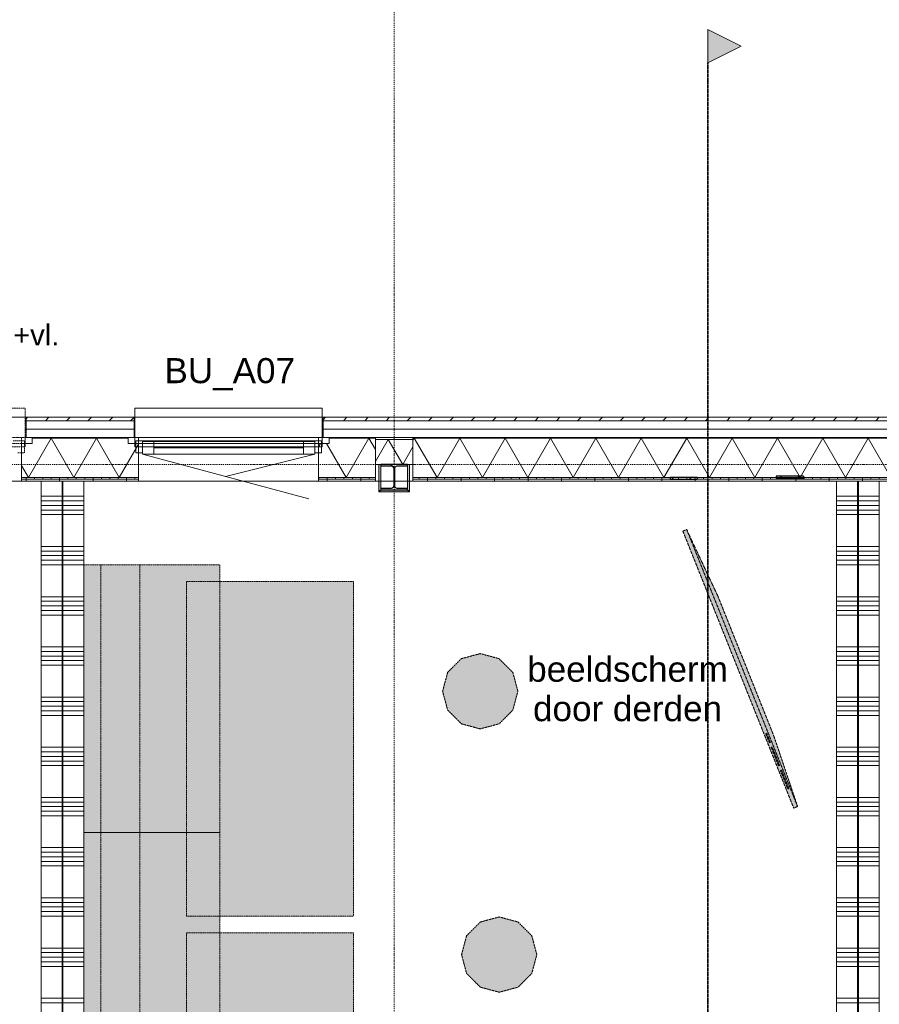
# Model space of a CAD drawing. Extents: x 0 to 92550, y 0 to 59400.
# Tile 80 of 94: x 33500 to 38639, y 44673 to 50558. Entities that reach past the tile are written whole.
import ezdxf
from ezdxf.xclip import XClip

# ---------------------------------------------------------------- set-up
doc = ezdxf.new("R2010")
doc.units = 0
doc.header["$MEASUREMENT"] = 0
doc.header["$XCLIPFRAME"] = 0
for name, pattern in [('Streep-punt fijn', [1251.000023, 626.000023, -312.5, 0, -312.5]), ('Streep-streepje', [1300, 1000, -100, 100, -100]), ('Streeplijn fijn', [234.119993, 155.999994, -78.119999])]:
    doc.linetypes.add(name, pattern=pattern)
for name, color, linetype in [('ZZ 21 Buitenwand spouwblad hsb', 7, 'Continuous'), ('ZZ 21 Buitenwand spouwisolatie', 7, 'Continuous'), ('ZZ 22 Binnenwand metal stud', 7, 'Continuous'), ('ZZ 28 HDC staalconstructies', 7, 'Continuous'), ('ZZ 31 Waterslagen', 7, 'Continuous'), ('ZZ 34 Balustrades', 7, 'Continuous'), ('ZZ 41 Buitenwandafwerking gevelhout', 7, 'Continuous'), ('ZZ 42 Aftimmerwerk algemeen', 7, 'Continuous'), ('ZZ 43 Vloerafwerking algemeen', 7, 'Continuous'), ('ZZ 72 Vaste inrichting', 7, 'Continuous'), ('ZZ A Stramien', 7, 'Continuous'), ('ZZ B Bouwbesluitlijnen', 7, 'Continuous'), ('ZZ Info_tekst Algemeen', 7, 'Continuous'), ('ZZ Markers doorsnede', 7, 'Continuous'), ('ZZ Zone Gebruiksruimten', 7, 'Continuous')]:
    doc.layers.add(name, color=color, linetype=linetype)
doc.styles.add('GENERATED_STYLE_2', font='arial.ttf')
pattern_1 = [(270, (5738.87, 6500), (200, 0), [])]
pattern_2 = [(270, (5738.867, 6500), (50, 0), [])]
pattern_3 = [(45, (5738.87, 6500), (-63.63961, 63.63961), [])]
pattern_4 = [(45, (5738.87, 6500), (-159.099, 159.099), []), (45, (5685.83, 6553.03), (-159.099, 159.099), [])]

# ---------------------------------------------------------------- blocks, each defined once
blk = doc.blocks.new('*X53')
at = {"layer": 'ZZ 22 Binnenwand metal stud', "color": 7, "linetype": 'Continuous', "lineweight": 5, "ltscale": 0.01}
for p, q in [((38513.9, 47709.7), (38549.6, 47709.7)), ((38513.9, 47682.3), (38549.6, 47682.3)), ((38549.6, 47709.7), (38638.9, 47709.7)), ((38549.6, 47682.3), (38638.9, 47682.3)), ((38513.9, 47654.9), (38549.6, 47654.9)), ((38513.9, 47627.4), (38549.6, 47627.4)), ((38549.6, 47654.9), (38638.9, 47654.9)), ((38549.6, 47627.4), (38638.9, 47627.4)), ((38513.9, 47600), (38549.6, 47600)), ((38549.6, 47600), (38638.9, 47600)), ((38513.9, 47409.7), (38549.6, 47409.7)), ((38513.9, 47382.3), (38549.6, 47382.3)), ((38549.6, 47409.7), (38638.9, 47409.7)), ((38549.6, 47382.3), (38638.9, 47382.3)), ((38513.9, 47354.9), (38549.6, 47354.9)), ((38513.9, 47327.4), (38549.6, 47327.4)), ((38549.6, 47354.9), (38638.9, 47354.9)), ((38549.6, 47327.4), (38638.9, 47327.4)), ((38513.9, 47300), (38549.6, 47300)), ((38549.6, 47300), (38638.9, 47300)), ((38513.9, 47109.7), (38549.6, 47109.7)), ((38513.9, 47082.3), (38549.6, 47082.3)), ((38549.6, 47109.7), (38638.9, 47109.7)), ((38549.6, 47082.3), (38638.9, 47082.3)), ((38513.9, 47054.9), (38549.6, 47054.9)), ((38513.9, 47027.4), (38549.6, 47027.4)), ((38549.6, 47054.9), (38638.9, 47054.9)), ((38549.6, 47027.4), (38638.9, 47027.4)), ((38513.9, 47000), (38549.6, 47000)), ((38549.6, 47000), (38638.9, 47000)), ((38513.9, 46809.7), (38549.6, 46809.7)), ((38549.6, 46809.7), (38638.9, 46809.7)), ((38513.9, 46782.3), (38549.6, 46782.3)), ((38513.9, 46754.9), (38549.6, 46754.9)), ((38549.6, 46782.3), (38638.9, 46782.3)), ((38549.6, 46754.9), (38638.9, 46754.9)), ((38513.9, 46727.4), (38549.6, 46727.4)), ((38513.9, 46700), (38549.6, 46700)), ((38549.6, 46727.4), (38638.9, 46727.4)), ((38549.6, 46700), (38638.9, 46700)), ((38513.9, 46509.7), (38549.6, 46509.7)), ((38549.6, 46509.7), (38638.9, 46509.7)), ((38513.9, 46482.3), (38549.6, 46482.3)), ((38513.9, 46454.9), (38549.6, 46454.9)), ((38549.6, 46482.3), (38638.9, 46482.3)), ((38549.6, 46454.9), (38638.9, 46454.9)), ((38513.9, 46427.4), (38549.6, 46427.4)), ((38513.9, 46400), (38549.6, 46400)), ((38549.6, 46427.4), (38638.9, 46427.4)), ((38549.6, 46400), (38638.9, 46400)), ((38513.9, 46209.7), (38549.6, 46209.7)), ((38549.6, 46209.7), (38638.9, 46209.7)), ((38513.9, 46182.3), (38549.6, 46182.3)), ((38513.9, 46154.9), (38549.6, 46154.9)), ((38549.6, 46182.3), (38638.9, 46182.3)), ((38549.6, 46154.9), (38638.9, 46154.9)), ((38513.9, 46127.4), (38549.6, 46127.4)), ((38513.9, 46100), (38549.6, 46100)), ((38549.6, 46127.4), (38638.9, 46127.4)), ((38549.6, 46100), (38638.9, 46100)), ((38513.9, 45909.7), (38549.6, 45909.7)), ((38549.6, 45909.7), (38638.9, 45909.7)), ((38513.9, 45882.3), (38549.6, 45882.3)), ((38513.9, 45854.9), (38549.6, 45854.9)), ((38549.6, 45882.3), (38638.9, 45882.3)), ((38549.6, 45854.9), (38638.9, 45854.9)), ((38513.9, 45827.4), (38549.6, 45827.4)), ((38513.9, 45800), (38549.6, 45800)), ((38549.6, 45827.4), (38638.9, 45827.4)), ((38549.6, 45800), (38638.9, 45800)), ((38513.9, 45609.7), (38549.6, 45609.7)), ((38513.9, 45582.3), (38549.6, 45582.3)), ((38513.9, 45554.9), (38549.6, 45554.9)), ((38549.6, 45609.7), (38638.9, 45609.7)), ((38549.6, 45582.3), (38638.9, 45582.3)), ((38549.6, 45554.9), (38638.9, 45554.9)), ((38513.9, 45527.4), (38549.6, 45527.4)), ((38513.9, 45500), (38549.6, 45500)), ((38549.6, 45527.4), (38638.9, 45527.4)), ((38549.6, 45500), (38638.9, 45500)), ((38513.9, 45309.7), (38549.6, 45309.7)), ((38513.9, 45282.3), (38549.6, 45282.3)), ((38549.6, 45309.7), (38638.9, 45309.7)), ((38549.6, 45282.3), (38638.9, 45282.3)), ((38513.9, 45254.9), (38549.6, 45254.9)), ((38513.9, 45227.4), (38549.6, 45227.4)), ((38513.9, 45200), (38549.6, 45200)), ((38549.6, 45254.9), (38638.9, 45254.9)), ((38549.6, 45227.4), (38638.9, 45227.4)), ((38549.6, 45200), (38638.9, 45200)), ((38513.9, 45009.7), (38549.6, 45009.7)), ((38513.9, 44982.3), (38549.6, 44982.3)), ((38549.6, 45009.7), (38638.9, 45009.7)), ((38549.6, 44982.3), (38638.9, 44982.3)), ((38513.9, 44954.9), (38549.6, 44954.9)), ((38513.9, 44927.4), (38549.6, 44927.4)), ((38549.6, 44954.9), (38638.9, 44954.9)), ((38549.6, 44927.4), (38638.9, 44927.4)), ((38513.9, 44900), (38549.6, 44900)), ((38549.6, 44900), (38638.9, 44900)), ((38513.9, 44709.7), (38549.6, 44709.7)), ((38513.9, 44682.3), (38549.6, 44682.3)), ((38549.6, 44709.7), (38638.9, 44709.7)), ((38549.6, 44682.3), (38638.9, 44682.3))]:
    blk.add_line(p, q, dxfattribs=at)
blk = doc.blocks.new('*X54')
at = {"layer": 'ZZ 22 Binnenwand metal stud', "color": 7, "linetype": 'Continuous', "lineweight": 5, "ltscale": 0.01}
for p, q in [((38383.9, 47709.7), (38508.9, 47709.7)), ((38383.9, 47682.3), (38508.9, 47682.3)), ((38383.9, 47654.9), (38508.9, 47654.9)), ((38383.9, 47627.4), (38508.9, 47627.4)), ((38383.9, 47600), (38508.9, 47600)), ((38383.9, 47409.7), (38508.9, 47409.7)), ((38383.9, 47382.3), (38508.9, 47382.3)), ((38383.9, 47354.9), (38508.9, 47354.9)), ((38383.9, 47327.4), (38508.9, 47327.4)), ((38383.9, 47300), (38508.9, 47300)), ((38383.9, 47109.7), (38508.9, 47109.7)), ((38383.9, 47082.3), (38508.9, 47082.3)), ((38383.9, 47054.9), (38508.9, 47054.9)), ((38383.9, 47027.4), (38508.9, 47027.4)), ((38383.9, 47000), (38508.9, 47000)), ((38383.9, 46809.7), (38508.9, 46809.7)), ((38383.9, 46782.3), (38508.9, 46782.3)), ((38383.9, 46754.9), (38508.9, 46754.9)), ((38383.9, 46727.4), (38508.9, 46727.4)), ((38383.9, 46700), (38508.9, 46700)), ((38383.9, 46509.7), (38508.9, 46509.7)), ((38383.9, 46482.3), (38508.9, 46482.3)), ((38383.9, 46454.9), (38508.9, 46454.9)), ((38383.9, 46427.4), (38508.9, 46427.4)), ((38383.9, 46400), (38508.9, 46400)), ((38383.9, 46209.7), (38508.9, 46209.7)), ((38383.9, 46182.3), (38508.9, 46182.3)), ((38383.9, 46154.9), (38508.9, 46154.9)), ((38383.9, 46127.4), (38508.9, 46127.4)), ((38383.9, 46100), (38508.9, 46100)), ((38383.9, 45909.7), (38508.9, 45909.7)), ((38383.9, 45882.3), (38508.9, 45882.3)), ((38383.9, 45854.9), (38508.9, 45854.9)), ((38383.9, 45827.4), (38508.9, 45827.4)), ((38383.9, 45800), (38508.9, 45800)), ((38383.9, 45609.7), (38508.9, 45609.7)), ((38383.9, 45582.3), (38508.9, 45582.3)), ((38383.9, 45554.9), (38508.9, 45554.9)), ((38383.9, 45527.4), (38508.9, 45527.4)), ((38383.9, 45500), (38508.9, 45500)), ((38383.9, 45309.7), (38508.9, 45309.7)), ((38383.9, 45282.3), (38508.9, 45282.3)), ((38383.9, 45254.9), (38508.9, 45254.9)), ((38383.9, 45227.4), (38508.9, 45227.4)), ((38383.9, 45200), (38508.9, 45200)), ((38383.9, 45009.7), (38508.9, 45009.7)), ((38383.9, 44982.3), (38508.9, 44982.3)), ((38383.9, 44954.9), (38508.9, 44954.9)), ((38383.9, 44927.4), (38508.9, 44927.4)), ((38383.9, 44900), (38508.9, 44900)), ((38383.9, 44709.7), (38508.9, 44709.7)), ((38383.9, 44682.3), (38508.9, 44682.3))]:
    blk.add_line(p, q, dxfattribs=at)
blk = doc.blocks.new('*X55')
at = {"layer": 'ZZ 22 Binnenwand metal stud', "color": 7, "linetype": 'Continuous', "lineweight": 5, "ltscale": 0.01}
for p, q in [((33758.9, 47709.7), (33883.9, 47709.7)), ((33758.9, 47682.3), (33883.9, 47682.3)), ((33758.9, 47654.9), (33883.9, 47654.9)), ((33758.9, 47627.4), (33883.9, 47627.4)), ((33758.9, 47600), (33883.9, 47600)), ((33758.9, 47409.7), (33883.9, 47409.7)), ((33758.9, 47382.3), (33883.9, 47382.3)), ((33758.9, 47354.9), (33883.9, 47354.9)), ((33758.9, 47327.4), (33883.9, 47327.4)), ((33758.9, 47300), (33883.9, 47300)), ((33758.9, 47109.7), (33883.9, 47109.7)), ((33758.9, 47082.3), (33883.9, 47082.3)), ((33758.9, 47054.9), (33883.9, 47054.9)), ((33758.9, 47027.4), (33883.9, 47027.4)), ((33758.9, 47000), (33883.9, 47000)), ((33758.9, 46809.7), (33883.9, 46809.7)), ((33758.9, 46782.3), (33883.9, 46782.3)), ((33758.9, 46754.9), (33883.9, 46754.9)), ((33758.9, 46727.4), (33883.9, 46727.4)), ((33758.9, 46700), (33883.9, 46700)), ((33758.9, 46509.7), (33883.9, 46509.7)), ((33758.9, 46482.3), (33883.9, 46482.3)), ((33758.9, 46454.9), (33883.9, 46454.9)), ((33758.9, 46427.4), (33883.9, 46427.4)), ((33758.9, 46400), (33883.9, 46400)), ((33758.9, 46209.7), (33883.9, 46209.7)), ((33758.9, 46182.3), (33883.9, 46182.3)), ((33758.9, 46154.9), (33883.9, 46154.9)), ((33758.9, 46127.4), (33883.9, 46127.4)), ((33758.9, 46100), (33883.9, 46100)), ((33758.9, 45909.7), (33883.9, 45909.7)), ((33758.9, 45882.3), (33883.9, 45882.3)), ((33758.9, 45854.9), (33883.9, 45854.9)), ((33758.9, 45827.4), (33883.9, 45827.4)), ((33758.9, 45800), (33883.9, 45800)), ((33758.9, 45609.7), (33883.9, 45609.7)), ((33758.9, 45582.3), (33883.9, 45582.3)), ((33758.9, 45554.9), (33883.9, 45554.9)), ((33758.9, 45527.4), (33883.9, 45527.4)), ((33758.9, 45500), (33883.9, 45500)), ((33758.9, 45309.7), (33883.9, 45309.7)), ((33758.9, 45282.3), (33883.9, 45282.3)), ((33758.9, 45254.9), (33883.9, 45254.9)), ((33758.9, 45227.4), (33883.9, 45227.4)), ((33758.9, 45200), (33883.9, 45200)), ((33758.9, 45009.7), (33883.9, 45009.7)), ((33758.9, 44982.3), (33883.9, 44982.3)), ((33758.9, 44954.9), (33883.9, 44954.9)), ((33758.9, 44927.4), (33883.9, 44927.4)), ((33758.9, 44900), (33883.9, 44900)), ((33758.9, 44709.7), (33883.9, 44709.7)), ((33758.9, 44682.3), (33883.9, 44682.3))]:
    blk.add_line(p, q, dxfattribs=at)
blk = doc.blocks.new('*X56')
at = {"layer": 'ZZ 22 Binnenwand metal stud', "color": 7, "linetype": 'Continuous', "lineweight": 5, "ltscale": 0.01}
for p, q in [((33628.9, 47709.7), (33753.9, 47709.7)), ((33628.9, 47682.3), (33753.9, 47682.3)), ((33628.9, 47654.9), (33753.9, 47654.9)), ((33628.9, 47627.4), (33753.9, 47627.4)), ((33628.9, 47600), (33753.9, 47600)), ((33628.9, 47409.7), (33753.9, 47409.7)), ((33628.9, 47382.3), (33753.9, 47382.3)), ((33628.9, 47354.9), (33753.9, 47354.9)), ((33628.9, 47327.4), (33753.9, 47327.4)), ((33628.9, 47300), (33753.9, 47300)), ((33628.9, 47109.7), (33753.9, 47109.7)), ((33628.9, 47082.3), (33753.9, 47082.3)), ((33628.9, 47054.9), (33753.9, 47054.9)), ((33628.9, 47027.4), (33753.9, 47027.4)), ((33628.9, 47000), (33753.9, 47000)), ((33628.9, 46809.7), (33753.9, 46809.7)), ((33628.9, 46782.3), (33753.9, 46782.3)), ((33628.9, 46754.9), (33753.9, 46754.9)), ((33628.9, 46727.4), (33753.9, 46727.4)), ((33628.9, 46700), (33753.9, 46700)), ((33628.9, 46509.7), (33753.9, 46509.7)), ((33628.9, 46482.3), (33753.9, 46482.3)), ((33628.9, 46454.9), (33753.9, 46454.9)), ((33628.9, 46427.4), (33753.9, 46427.4)), ((33628.9, 46400), (33753.9, 46400)), ((33628.9, 46209.7), (33753.9, 46209.7)), ((33628.9, 46182.3), (33753.9, 46182.3)), ((33628.9, 46154.9), (33753.9, 46154.9)), ((33628.9, 46127.4), (33753.9, 46127.4)), ((33628.9, 46100), (33753.9, 46100)), ((33628.9, 45909.7), (33753.9, 45909.7)), ((33628.9, 45882.3), (33753.9, 45882.3)), ((33628.9, 45854.9), (33753.9, 45854.9)), ((33628.9, 45827.4), (33753.9, 45827.4)), ((33628.9, 45800), (33753.9, 45800)), ((33628.9, 45609.7), (33753.9, 45609.7)), ((33628.9, 45582.3), (33753.9, 45582.3)), ((33628.9, 45554.9), (33753.9, 45554.9)), ((33628.9, 45527.4), (33753.9, 45527.4)), ((33628.9, 45500), (33753.9, 45500)), ((33628.9, 45309.7), (33753.9, 45309.7)), ((33628.9, 45282.3), (33753.9, 45282.3)), ((33628.9, 45254.9), (33753.9, 45254.9)), ((33628.9, 45227.4), (33753.9, 45227.4)), ((33628.9, 45200), (33753.9, 45200)), ((33628.9, 45009.7), (33753.9, 45009.7)), ((33628.9, 44982.3), (33753.9, 44982.3)), ((33628.9, 44954.9), (33753.9, 44954.9)), ((33628.9, 44927.4), (33753.9, 44927.4)), ((33628.9, 44900), (33753.9, 44900)), ((33628.9, 44709.7), (33753.9, 44709.7)), ((33628.9, 44682.3), (33753.9, 44682.3))]:
    blk.add_line(p, q, dxfattribs=at)
blk = doc.blocks.new('*X167')
at = {"layer": 'ZZ 21 Buitenwand spouwblad hsb', "color": 7, "linetype": 'Continuous', "lineweight": 5, "ltscale": 0.01}
for p, q in [((35859.2, 48057), (35850.9, 48042.5)), ((35859.2, 48057), (35994.9, 47822)), ((36130.6, 48057), (35994.9, 47822)), ((36130.6, 48057), (36266.3, 47822)), ((36401.9, 48057), (36266.3, 47822)), ((36401.9, 48057), (36537.6, 47822)), ((36673.3, 48057), (36537.6, 47822)), ((36673.3, 48057), (36809, 47822)), ((36944.6, 48057), (36809, 47822)), ((36944.6, 48057), (37080.3, 47822)), ((37216, 48057), (37080.3, 47822)), ((37216, 48057), (37351.7, 47822)), ((37487.4, 48057), (37351.7, 47822)), ((37487.4, 48057), (37623, 47822)), ((37758.7, 48057), (37623, 47822)), ((37758.7, 48057), (37894.4, 47822)), ((38030.1, 48057), (37894.4, 47822)), ((38030.1, 48057), (38165.7, 47822)), ((38301.4, 48057), (38165.7, 47822)), ((38301.4, 48057), (38437.1, 47822)), ((38572.8, 48057), (38437.1, 47822)), ((38572.8, 48057), (38708.5, 47822)), ((38844.1, 48057), (38708.5, 47822)), ((38844.1, 48057), (38979.8, 47822)), ((39115.5, 48057), (38979.8, 47822)), ((39115.5, 48057), (39251.2, 47822)), ((39386.8, 48057), (39251.2, 47822)), ((39386.8, 48057), (39522.5, 47822)), ((39658.2, 48057), (39522.5, 47822)), ((39658.2, 48057), (39786.9, 47834.1))]:
    blk.add_line(p, q, dxfattribs=at)
blk = doc.blocks.new('*X170')
at = {"layer": 'ZZ 21 Buitenwand spouwblad hsb', "color": 7, "linetype": 'Continuous', "lineweight": 5, "ltscale": 0.01}
for p, q in [((33688.4, 48057), (33552.7, 47822)), ((33688.4, 48057), (33824.1, 47822)), ((33959.7, 48057), (33824.1, 47822)), ((33959.7, 48057), (34095.4, 47822)), ((34210.9, 48022), (34095.4, 47822)), ((33511.9, 47892.8), (33552.7, 47822))]:
    blk.add_line(p, q, dxfattribs=at)
blk = doc.blocks.new('*X171')
at = {"layer": 'ZZ 21 Buitenwand spouwblad hsb', "color": 7, "linetype": 'Continuous', "lineweight": 5, "ltscale": 0.01}
for p, q in [((35298.6, 48026), (35286.9, 48005.6)), ((35334.4, 48026), (35452.2, 47822)), ((35587.9, 48057), (35452.2, 47822)), ((35587.9, 48057), (35626.9, 47989.5))]:
    blk.add_line(p, q, dxfattribs=at)
blk = doc.blocks.new('*X184')
at = {"layer": 'ZZ 21 Buitenwand spouwisolatie', "color": 7, "linetype": 'Continuous', "lineweight": 5, "ltscale": 0.01}
for p, q in [((35703.3, 48050), (35626.9, 47917.5)), ((35703.3, 48050), (35789.9, 47900)), ((35850.9, 48005.5), (35789.9, 47900))]:
    blk.add_line(p, q, dxfattribs=at)
blk = doc.blocks.new('Drawing_1_1', base_point=(5738.9, 6500))
at = {"layer": 'ZZ 21 Buitenwand spouwblad hsb', "linetype": 'Continuous', "lineweight": 0, "true_color": 0x7f7f7f}
for points in [[(33574.9, 48057), (34147.9, 48057), (34147.9, 48061), (33574.9, 48061)], [(35626.9, 48061), (35349.9, 48061), (35349.9, 48057), (35626.9, 48057)], [(39786.9, 48061), (35850.9, 48061), (35850.9, 48057), (39786.9, 48057)]]:
    blk.add_hatch(color=8, dxfattribs=at).paths.add_polyline_path(points)
at = {"layer": 'ZZ 21 Buitenwand spouwblad hsb', "linetype": 'Continuous', "lineweight": 0, "true_color": 0x000000}
h = blk.add_hatch(dxfattribs=at)
h.set_pattern_fill('325_Hout_plaatmateriaal__BC', color=18, style=0, pattern_type=2)
h.set_pattern_definition(pattern_2)
h.paths.add_polyline_path([(33511.9, 47813), (34210.9, 47813), (34210.9, 47822), (33511.9, 47822)])
h = blk.add_hatch(dxfattribs=at)
h.set_pattern_fill('930_Lijnen_vert_200_0001', color=18, style=0, pattern_type=2)
h.set_pattern_definition(pattern_1)
h.paths.add_polyline_path([(33511.9, 47800), (34210.9, 47800), (34210.9, 47813), (33511.9, 47813)])
h = blk.add_hatch(dxfattribs=at)
h.set_pattern_fill('325_Hout_plaatmateriaal__BC', color=18, style=0, pattern_type=2)
h.set_pattern_definition(pattern_2)
h.paths.add_polyline_path([(35286.9, 47813), (35626.9, 47813), (35626.9, 47822), (35286.9, 47822)])
h = blk.add_hatch(dxfattribs=at)
h.set_pattern_fill('930_Lijnen_vert_200_0001', color=18, style=0, pattern_type=2)
h.set_pattern_definition(pattern_1)
h.paths.add_polyline_path([(35626.9, 47813), (35286.9, 47813), (35286.9, 47800), (35626.9, 47800)])
h = blk.add_hatch(dxfattribs=at)
h.set_pattern_fill('325_Hout_plaatmateriaal__BC', color=18, style=0, pattern_type=2)
h.set_pattern_definition(pattern_2)
h.paths.add_polyline_path([(35850.9, 47813), (39786.9, 47813), (39786.9, 47822), (35850.9, 47822)])
h = blk.add_hatch(dxfattribs=at)
h.set_pattern_fill('930_Lijnen_vert_200_0001', color=18, style=0, pattern_type=2)
h.set_pattern_definition(pattern_1)
h.paths.add_polyline_path([(35850.9, 47800), (39786.9, 47800), (39786.9, 47813), (35850.9, 47813)])
at = {"layer": 'ZZ 28 HDC staalconstructies', "linetype": 'Continuous', "lineweight": 0, "true_color": 0x000000}
h = blk.add_hatch(dxfattribs=at)
h.set_pattern_fill('515_Staal_0001', color=18, style=0, pattern_type=2)
h.set_pattern_definition([(315, (35658.87, 47748), (159.1, 159.1), []), (315, (35605.83, 47694.97), (159.1, 159.1), [])])
h.paths.add_polyline_path([(35818.9, 47748), (35818.9, 47757), (35756.9, 47757, -0.414214), (35741.9, 47772), (35741.9, 47876, -0.414214), (35756.9, 47891), (35818.9, 47891), (35818.9, 47900), (35658.9, 47900), (35658.9, 47891), (35720.9, 47891, -0.414214), (35735.9, 47876), (35735.9, 47772, -0.414214), (35720.9, 47757), (35658.9, 47757), (35658.9, 47748)])
h = blk.add_hatch(dxfattribs=at)
h.set_pattern_fill('515_Staal_0001', color=18, style=0, pattern_type=2)
h.set_pattern_definition(pattern_4)
h.paths.add_polyline_path([(37387.9, 47809.5), (37549.5, 47810.1), (37549.4, 47822.1), (37387.9, 47821.5)])
h = blk.add_hatch(dxfattribs=at)
h.set_pattern_fill('515_Staal_0001', color=18, style=0, pattern_type=2)
h.set_pattern_definition(pattern_4)
h.paths.add_polyline_path([(38185.5, 47830), (38022.8, 47830), (38022.8, 47818), (38185.5, 47818)])
at = {"layer": 'ZZ 41 Buitenwandafwerking gevelhout', "linetype": 'Continuous', "lineweight": 0, "true_color": 0x000000}
h = blk.add_hatch(dxfattribs=at)
h.set_pattern_fill('310_Naaldhout__01__0001', color=18, style=0, pattern_type=2)
h.set_pattern_definition(pattern_3)
h.paths.add_polyline_path([(34183.9, 48182), (33538.9, 48182), (33538.9, 48161), (34183.9, 48161)])
h = blk.add_hatch(dxfattribs=at)
h.set_pattern_fill('310_Naaldhout__01__0001', color=18, style=0, pattern_type=2)
h.set_pattern_definition(pattern_3)
h.paths.add_polyline_path([(40823.9, 48182), (35313.9, 48182), (35313.9, 48161), (40823.9, 48161)])
at = {"layer": 'ZZ 42 Aftimmerwerk algemeen', "linetype": 'Continuous', "lineweight": 0, "true_color": 0x7f7f7f}
for points in [[(35658.9, 47748), (35658.9, 47900), (35646.9, 47900), (35646.9, 47748)], [(35830.9, 47748), (35830.9, 47900), (35818.9, 47900), (35818.9, 47748)], [(35658.9, 47748), (35646.9, 47736), (35658.9, 47736)], [(35646.9, 47748), (35646.9, 47736), (35658.9, 47748)], [(35818.9, 47748), (35658.9, 47748), (35658.9, 47736), (35818.9, 47736)], [(35818.9, 47748), (35830.9, 47736), (35830.9, 47748)], [(35818.9, 47736), (35830.9, 47736), (35818.9, 47748)]]:
    blk.add_hatch(color=8, dxfattribs=at).paths.add_polyline_path(points)
at = {"layer": 'ZZ 72 Vaste inrichting', "linetype": 'Continuous', "lineweight": 0, "true_color": 0xffffff}
for points in [[(37464.5, 47501.7), (38127.1, 45846.3), (38150.4, 45855.5), (38007.8, 46278.7), (37676.6, 47106.4), (37487.7, 47511)], [(34696.6, 47300), (33883.8, 47300), (33883.8, 45700), (34696.6, 45700)], [(34496.7, 45200), (35496.7, 45200), (35496.7, 47200), (34496.7, 47200)], [(36253.3, 46769.5), (36140.9, 46739.3), (36058.5, 46657), (36028.3, 46544.5), (36058.5, 46432), (36140.9, 46349.6), (36253.3, 46319.5), (36365.9, 46349.6), (36448.3, 46432), (36478.3, 46544.5), (36448.3, 46657), (36365.9, 46739.3)], [(34696.6, 45700), (33883.8, 45700), (33883.8, 44100), (34696.6, 44100)], [(36366.7, 45195.5), (36254.1, 45165.3), (36171.7, 45083), (36141.7, 44970.5), (36171.7, 44858), (36254.1, 44775.6), (36366.7, 44745.4), (36479.1, 44775.6), (36561.5, 44858), (36591.7, 44970.5), (36561.5, 45083), (36479.1, 45165.3)], [(34496.7, 43100), (35496.7, 43100), (35496.7, 45100), (34496.7, 45100)]]:
    blk.add_hatch(color=7, dxfattribs=at).paths.add_polyline_path(points)
at = {"layer": 'ZZ Markers doorsnede', "linetype": 'Continuous', "lineweight": 0, "true_color": 0x000000}
blk.add_hatch(color=18, dxfattribs=at).paths.add_polyline_path([(37613.9, 50500), (37613.9, 50300), (37813.9, 50400)])
at = {"layer": 'ZZ 21 Buitenwand spouwblad hsb', "color": 7, "linetype": 'Streeplijn fijn', "lineweight": 9, "ltscale": 0.01}
for p, q in [((33574.9, 48061), (32372.9, 48061)), ((33511.9, 48061), (33511.9, 48057)), ((33511.9, 48057), (33511.9, 47822)), ((33511.9, 47822), (33511.9, 47813)), ((33511.9, 47813), (33511.9, 47800))]:
    blk.add_line(p, q, dxfattribs=at)
at = {"layer": 'ZZ 21 Buitenwand spouwblad hsb', "color": 7, "linetype": 'Continuous', "lineweight": 9, "ltscale": 0.01}
for p, q in [((33511.9, 48026), (33511.9, 47822)), ((33574.9, 48026), (33511.9, 48026)), ((33574.9, 48061), (33574.9, 48026)), ((34147.9, 48057), (33574.9, 48057)), ((34147.9, 48061), (34147.9, 48026)), ((34210.9, 48026), (34147.9, 48026)), ((34210.9, 48061), (34210.9, 48057)), ((34210.9, 48057), (34210.9, 47822)), ((34210.9, 48026), (34210.9, 47822)), ((35286.9, 48061), (35286.9, 48057)), ((35286.9, 48057), (35286.9, 47822)), ((35286.9, 48026), (35286.9, 47822)), ((35349.9, 48026), (35286.9, 48026)), ((35349.9, 48061), (35349.9, 48026)), ((35626.9, 48057), (35349.9, 48057)), ((39786.9, 48057), (35850.9, 48057)), ((33511.9, 47822), (34210.9, 47822)), ((33511.9, 47822), (33511.9, 47813)), ((33511.9, 47813), (34210.9, 47813)), ((33511.9, 47813), (33511.9, 47800)), ((34210.9, 47822), (34210.9, 47813)), ((34210.9, 47822), (34210.9, 47813)), ((34210.9, 47813), (34210.9, 47800)), ((34210.9, 47813), (34210.9, 47800)), ((35286.9, 47822), (35626.9, 47822)), ((35286.9, 47822), (35286.9, 47813)), ((35286.9, 47822), (35286.9, 47813)), ((35286.9, 47813), (35626.9, 47813)), ((35286.9, 47813), (35286.9, 47800)), ((35286.9, 47813), (35286.9, 47800)), ((35850.9, 47822), (39786.9, 47822)), ((35850.9, 47813), (39786.9, 47813))]:
    blk.add_line(p, q, dxfattribs=at)
at = {"layer": 'ZZ 21 Buitenwand spouwblad hsb', "color": 255, "linetype": 'Continuous', "lineweight": 0, "ltscale": 0.01}
blk.add_line((35349.9, 48061), (34147.9, 48061), dxfattribs=at)
at = {"layer": 'ZZ 21 Buitenwand spouwblad hsb', "color": 7, "linetype": 'Streeplijn fijn', "lineweight": 5, "ltscale": 0.01}
blk.add_line((32435.9, 47800), (33511.9, 47800), dxfattribs=at)
at = {"layer": 'ZZ 21 Buitenwand spouwblad hsb', "color": 7, "linetype": 'Continuous', "lineweight": 5, "ltscale": 0.01}
blk.add_line((34210.9, 47800), (35286.9, 47800), dxfattribs=at)
at = {"layer": 'ZZ 21 Buitenwand spouwblad hsb', "color": 7, "linetype": 'Streeplijn fijn', "lineweight": 9, "ltscale": 0.01, "flags": 128}
blk.add_lwpolyline([(33574.9, 48061), (33574.9, 48026), (32372.9, 48026), (32372.9, 48061)], close=True, dxfattribs=at)
at = {"layer": 'ZZ 21 Buitenwand spouwblad hsb', "color": 7, "linetype": 'Continuous', "lineweight": 9, "ltscale": 0.01, "flags": 128}
for points in [[(34147.9, 48061), (33574.9, 48061)], [(35626.9, 48061), (35349.9, 48061)], [(35626.9, 48061), (35626.9, 48057)], [(35626.9, 48057), (35626.9, 47822)], [(39786.9, 48061), (35850.9, 48061)], [(35850.9, 48061), (35850.9, 48057)], [(35850.9, 48057), (35850.9, 47822)], [(33511.9, 47800), (34210.9, 47800)], [(35286.9, 47800), (35626.9, 47800)], [(35626.9, 47822), (35626.9, 47813)], [(35626.9, 47813), (35626.9, 47800)], [(35850.9, 47822), (35850.9, 47813)], [(35850.9, 47813), (35850.9, 47800)], [(35850.9, 47800), (39786.9, 47800)]]:
    blk.add_lwpolyline(points, dxfattribs=at)
blk.add_lwpolyline([(35349.9, 48061), (35349.9, 48026), (34147.9, 48026), (34147.9, 48061)], close=True, dxfattribs=at)
at = {"layer": 'ZZ 21 Buitenwand spouwisolatie', "color": 7, "linetype": 'Continuous', "lineweight": 9, "ltscale": 0.01, "flags": 128}
for points in [[(35850.9, 48050), (35626.9, 48050)], [(35626.9, 48050), (35626.9, 47900)], [(35850.9, 47900), (35850.9, 48050)], [(35626.9, 47900), (35850.9, 47900)]]:
    blk.add_lwpolyline(points, dxfattribs=at)
at = {"layer": 'ZZ 22 Binnenwand metal stud', "color": 7, "linetype": 'Continuous', "lineweight": 15, "ltscale": 0.01}
for p, q in [((33753.9, 40100), (33753.9, 47800)), ((33758.9, 40100), (33758.9, 47800)), ((38508.9, 40100), (38508.9, 47800)), ((38513.9, 40100), (38513.9, 47800))]:
    blk.add_line(p, q, dxfattribs=at)
at = {"layer": 'ZZ 22 Binnenwand metal stud', "color": 7, "linetype": 'Continuous', "lineweight": 15, "ltscale": 0.01, "flags": 128}
for points in [[(33628.9, 47800), (33628.9, 40100)], [(33753.9, 47800), (33628.9, 47800)], [(33883.9, 47800), (33758.9, 47800)], [(33883.9, 40550), (33883.9, 47800)], [(38383.9, 47800), (38383.9, 40100)], [(38508.9, 47800), (38383.9, 47800)], [(38638.9, 47800), (38513.9, 47800)], [(38638.9, 40100), (38638.9, 47800)]]:
    blk.add_lwpolyline(points, dxfattribs=at)
at = {"layer": 'ZZ 22 Binnenwand metal stud', "color": 7, "linetype": 'Continuous', "lineweight": 5, "ltscale": 0.01, "flags": 128}
for points in [[(33758.9, 47800), (33753.9, 47800)], [(38513.9, 47800), (38508.9, 47800)]]:
    blk.add_lwpolyline(points, dxfattribs=at)
at = {"layer": 'ZZ 28 HDC staalconstructies', "color": 7, "linetype": 'Continuous', "lineweight": 25, "ltscale": 0.01}
for p, q in [((37549.4, 47822.1), (37387.9, 47821.5)), ((37387.9, 47821.5), (37387.9, 47809.5)), ((37549.5, 47810.1), (37387.9, 47809.5)), ((37549.4, 47822.1), (37549.5, 47810.1)), ((38185.5, 47830), (38022.8, 47830)), ((38022.8, 47830), (38022.8, 47818)), ((38185.5, 47818), (38022.8, 47818)), ((38185.5, 47830), (38185.5, 47818))]:
    blk.add_line(p, q, dxfattribs=at)
at = {"layer": 'ZZ 28 HDC staalconstructies', "color": 7, "linetype": 'Continuous', "lineweight": 25, "ltscale": 0.01, "flags": 128}
blk.add_lwpolyline([(35818.9, 47748), (35818.9, 47757), (35756.9, 47757, -0.414214), (35741.9, 47772), (35741.9, 47876, -0.414214), (35756.9, 47891), (35818.9, 47891), (35818.9, 47900), (35658.9, 47900), (35658.9, 47891), (35720.9, 47891, -0.414214), (35735.9, 47876), (35735.9, 47772, -0.414214), (35720.9, 47757), (35658.9, 47757), (35658.9, 47748)], format="xyb", close=True, dxfattribs=at)
at = {"layer": 'ZZ 31 Waterslagen', "color": 7, "linetype": 'Streeplijn fijn', "lineweight": 5, "ltscale": 0.01}
for p, q in [((33533.9, 48235.5), (32413.9, 48235.5)), ((33533.9, 48235.5), (33533.9, 48005.5)), ((33533.9, 48005.5), (32413.9, 48005.5))]:
    blk.add_line(p, q, dxfattribs=at)
at = {"layer": 'ZZ 31 Waterslagen', "color": 7, "linetype": 'Continuous', "lineweight": 9, "ltscale": 0.01}
for p, q in [((35308.9, 48235.5), (34188.9, 48235.5)), ((34188.9, 48235.5), (34188.9, 48005.5)), ((35308.9, 48235.5), (35308.9, 48005.5)), ((35308.9, 48005.5), (34188.9, 48005.5))]:
    blk.add_line(p, q, dxfattribs=at)
at = {"layer": 'ZZ 41 Buitenwandafwerking gevelhout', "color": 7, "linetype": 'Continuous', "lineweight": 9, "ltscale": 0.01}
for p, q in [((33538.9, 48182), (33538.9, 48161)), ((34183.9, 48161), (33538.9, 48161)), ((34183.9, 48182), (34183.9, 48161)), ((34183.9, 48182), (34183.9, 48161)), ((35313.9, 48182), (35313.9, 48161)), ((35313.9, 48182), (35313.9, 48161)), ((40823.9, 48161), (35313.9, 48161)), ((34193.9, 48042), (34261.9, 48042)), ((34193.9, 47970), (34193.9, 48042)), ((34261.9, 48037), (34233.9, 48037)), ((34233.9, 48037), (34233.9, 47970)), ((34233.9, 48037), (34301.9, 48037)), ((34233.9, 47962), (34233.9, 48037)), ((34261.9, 48042), (34261.9, 48037)), ((34261.9, 48042), (35235.9, 48042)), ((34301.9, 48037), (34301.9, 47962)), ((34301.9, 48037), (35195.9, 48037)), ((35195.9, 47962), (35195.9, 48037)), ((35195.9, 48037), (35263.9, 48037)), ((35235.9, 48037), (35235.9, 48042)), ((35235.9, 48042), (35303.9, 48042)), ((35263.9, 48037), (35235.9, 48037)), ((35263.9, 47970), (35263.9, 48037)), ((35263.9, 48037), (35263.9, 47962)), ((35303.9, 48042), (35303.9, 47970)), ((34233.9, 47970), (34193.9, 47970)), ((35195.9, 47999.5), (34301.9, 47999.5)), ((35303.9, 47970), (35263.9, 47970)), ((34233.9, 47962), (35228.8, 47695.4)), ((34301.9, 47962), (34233.9, 47962)), ((35195.9, 47962), (34301.9, 47962)), ((35195.9, 47962), (34301.9, 47962)), ((35263.9, 47962), (34731.3, 47828.7)), ((35263.9, 47962), (35195.9, 47962))]:
    blk.add_line(p, q, dxfattribs=at)
at = {"layer": 'ZZ 41 Buitenwandafwerking gevelhout', "color": 7, "linetype": 'Streeplijn fijn', "lineweight": 9, "ltscale": 0.01}
for p, q in [((33538.9, 48182), (33538.9, 48161)), ((33528.9, 48042), (33460.9, 48042)), ((33528.9, 47970), (33528.9, 48042)), ((33488.9, 47970), (33528.9, 47970))]:
    blk.add_line(p, q, dxfattribs=at)
at = {"layer": 'ZZ 41 Buitenwandafwerking gevelhout', "color": 7, "linetype": 'Continuous', "lineweight": 5, "ltscale": 0.01}
for p, q in [((33538.9, 48161), (33538.9, 48111)), ((34183.9, 48161), (34183.9, 48111)), ((34183.9, 48161), (34183.9, 48111)), ((35313.9, 48161), (35313.9, 48111)), ((35313.9, 48161), (35313.9, 48111)), ((34183.9, 48111), (33538.9, 48111)), ((33538.9, 48111), (33538.9, 48061)), ((34183.9, 48111), (34183.9, 48061)), ((34183.9, 48111), (34183.9, 48061)), ((40823.9, 48111), (35313.9, 48111)), ((35313.9, 48111), (35313.9, 48061)), ((35313.9, 48111), (35313.9, 48061))]:
    blk.add_line(p, q, dxfattribs=at)
at = {"layer": 'ZZ 41 Buitenwandafwerking gevelhout', "color": 7, "linetype": 'Streeplijn fijn', "lineweight": 5, "ltscale": 0.01}
for p, q in [((33538.9, 48161), (33538.9, 48111)), ((33538.9, 48111), (33538.9, 48061))]:
    blk.add_line(p, q, dxfattribs=at)
at = {"layer": 'ZZ 41 Buitenwandafwerking gevelhout', "color": 7, "linetype": 'Continuous', "lineweight": 9, "ltscale": 0.01, "flags": 128}
for points in [[(34183.9, 48182), (33538.9, 48182)], [(40823.9, 48182), (35313.9, 48182)]]:
    blk.add_lwpolyline(points, dxfattribs=at)
at = {"layer": 'ZZ 41 Buitenwandafwerking gevelhout', "color": 7, "linetype": 'Continuous', "lineweight": 5, "ltscale": 0.01, "flags": 128}
for points in [[(33538.9, 48061), (34183.9, 48061)], [(35313.9, 48061), (40823.9, 48061)]]:
    blk.add_lwpolyline(points, dxfattribs=at)
at = {"layer": 'ZZ 42 Aftimmerwerk algemeen', "color": 7, "linetype": 'Continuous', "lineweight": 9, "ltscale": 0.01, "flags": 128}
for points in [[(35646.9, 47900), (35646.9, 47736)], [(35646.9, 47900), (35658.9, 47900)], [(35658.9, 47748), (35658.9, 47900)], [(35830.9, 47900), (35818.9, 47900)], [(35818.9, 47900), (35818.9, 47748)], [(35830.9, 47748), (35830.9, 47900)], [(35646.9, 47736), (35658.9, 47736)], [(35818.9, 47748), (35658.9, 47748)], [(35658.9, 47736), (35830.9, 47736)], [(35830.9, 47736), (35830.9, 47748)]]:
    blk.add_lwpolyline(points, dxfattribs=at)
at = {"layer": 'ZZ 43 Vloerafwerking algemeen', "color": 7, "linetype": 'Continuous', "lineweight": 15, "ltscale": 0.01, "flags": 128}
blk.add_lwpolyline([(28325.9, 38450), (42238.9, 38450), (42238.9, 38645), (43138.9, 38645), (43138.9, 42968), (43093.9, 42968), (43093.9, 43132), (43138.9, 43132), (43138.9, 47755), (43086.9, 47755), (43086.9, 47800), (39990.9, 47800), (39990.9, 47736), (39806.9, 47736), (39806.9, 47800), (35830.9, 47800), (35830.9, 47736), (35646.9, 47736), (35646.9, 47800), (28330.9, 47800)], dxfattribs=at)
at = {"layer": 'ZZ 72 Vaste inrichting', "color": 174, "linetype": 'Streeplijn fijn', "lineweight": 5, "ltscale": 0.01, "true_color": 0x0000aa, "flags": 128}
for points in [[(37487.6, 47511), (37464.5, 47501.7)], [(37464.5, 47501.7), (38127.1, 45846.3)], [(37676.6, 47106.4), (37487.6, 47511)], [(37487.6, 47511), (38150.4, 45855.5)], [(33883.9, 45700), (33883.9, 47300)], [(33883.9, 47300), (34696.7, 47300)], [(33985.5, 45700), (33985.5, 47300)], [(34219.1, 47300), (34219.1, 45700)], [(34696.7, 47300), (34696.7, 45700)], [(34496.7, 47200), (35496.7, 47200)], [(34496.7, 45200), (34496.7, 47200)], [(35496.7, 47200), (35496.7, 45200)], [(38007.9, 46278.7), (37676.6, 47106.4)], [(36140.9, 46739.3), (36058.5, 46657)], [(36253.3, 46769.5), (36140.9, 46739.3)], [(36365.9, 46739.3), (36253.3, 46769.4)], [(36448.3, 46657), (36365.9, 46739.3)], [(36058.5, 46657), (36028.3, 46544.5)], [(36478.3, 46544.5), (36448.3, 46656.9)], [(36028.3, 46544.5), (36058.5, 46432)], [(36448.3, 46432), (36478.3, 46544.4)], [(36058.5, 46432), (36140.9, 46349.6)], [(36365.9, 46349.6), (36448.3, 46431.9)], [(36140.9, 46349.6), (36253.3, 46319.5)], [(36253.3, 46319.5), (36365.9, 46349.6)], [(37959.7, 46291.5), (37965.5, 46293.7)], [(37981.8, 46236.3), (37959.7, 46291.5)], [(37965.5, 46293.7), (37987.6, 46238.5)], [(38150.4, 45855.5), (38007.9, 46278.7)], [(37987.6, 46238.5), (37981.8, 46236.2)], [(37992.8, 46208.7), (37998.6, 46211)], [(38037, 46098.3), (37992.8, 46208.7)], [(37998.6, 46211), (38042.8, 46100.6)], [(38042.9, 46100.6), (38037, 46098.3)], [(38048, 46070.8), (38053.8, 46073)], [(38092.2, 45960.3), (38048, 46070.8)], [(38053.9, 46073), (38098.1, 45962.6)], [(38098.1, 45962.6), (38092.3, 45960.3)], [(38127.1, 45846.3), (38150.4, 45855.5)], [(33883.9, 44100), (33883.9, 45700)], [(33883.9, 45700), (34696.7, 45700)], [(34696.7, 45700), (33883.9, 45700)], [(33985.5, 44100), (33985.5, 45700)], [(34219.1, 45700), (34219.1, 44100)], [(34696.7, 45700), (34696.7, 44100)], [(35496.7, 45200), (34496.7, 45200)], [(36254.1, 45165.3), (36171.7, 45083)], [(36366.7, 45195.5), (36254.1, 45165.3)], [(36479.1, 45165.3), (36366.7, 45195.4)], [(36561.5, 45083), (36479.1, 45165.3)], [(34496.7, 45100), (35496.7, 45100)], [(34496.7, 43100), (34496.7, 45100)], [(35496.7, 45100), (35496.7, 43100)], [(36171.7, 45083), (36141.7, 44970.5)], [(36591.7, 44970.5), (36561.5, 45082.9)], [(36141.7, 44970.5), (36171.7, 44858)], [(36561.5, 44857.9), (36591.7, 44970.4)], [(36171.7, 44857.9), (36254.1, 44775.6)], [(36479.1, 44775.6), (36561.5, 44857.9)], [(36254.1, 44775.6), (36366.7, 44745.5)], [(36366.7, 44745.5), (36479.1, 44775.6)]]:
    blk.add_lwpolyline(points, dxfattribs=at)
at = {"layer": 'ZZ A Stramien', "color": 7, "linetype": 'Streep-punt fijn', "lineweight": 9, "ltscale": 0.01}
for p, q in [((35738.9, 6500), (35738.9, 52900)), ((8788.9, 47900), (61238.9, 47900))]:
    blk.add_line(p, q, dxfattribs=at)
at = {"layer": 'ZZ B Bouwbesluitlijnen', "color": 255, "linetype": 'Continuous', "lineweight": 0, "ltscale": 0.01, "flags": 128}
blk.add_lwpolyline([(28371.4, 28002.5), (52706.4, 28002.5), (52706.4, 24697.5), (50606.4, 24697.5), (50606.4, 11218), (60020.9, 11218), (60020.9, 34182), (43520.9, 34182), (43520.9, 48182), (20738.9, 48182), (19796.4, 47413.7), (19796.4, 40012.5), (23638.9, 40012.5), (23638.9, 38400), (28371.4, 38400)], close=True, dxfattribs=at)
at = {"layer": 'ZZ Markers doorsnede', "color": 7, "linetype": 'Streep-streepje', "lineweight": 35, "ltscale": 0.01}
blk.add_line((37613.9, 50300), (37613.9, 9100), dxfattribs=at)
at = {"layer": 'ZZ Markers doorsnede', "color": 7, "linetype": 'Continuous', "lineweight": 5, "ltscale": 0.01, "flags": 128}
blk.add_lwpolyline([(37613.9, 50500), (37613.9, 50300), (37813.9, 50400)], close=True, dxfattribs=at)
at = {"layer": 'ZZ Zone Gebruiksruimten', "color": 255, "linetype": 'Continuous', "lineweight": 0, "ltscale": 0.01, "flags": 128}
for points in [[(29128.9, 47800), (29128.9, 40100), (33628.9, 40100), (33628.9, 47800)], [(33883.9, 40550), (34783.9, 40550), (34783.9, 40100), (38383.9, 40100), (38383.9, 47800), (33883.9, 47800)], [(38638.9, 47800), (38638.9, 40100), (43138.9, 40100), (43138.9, 47800)]]:
    blk.add_lwpolyline(points, close=True, dxfattribs=at)
at = {"layer": 'ZZ 34 Balustrades', "color": 7, "linetype": 'Continuous', "lineweight": 25, "ltscale": 0.01}
for name in ['*X170', '*X171', '*X184', '*X167', '*X56', '*X55', '*X54', '*X53']:
    blk.add_blockref(name, (0, 0), dxfattribs=at)
at = {"layer": 'ZZ 41 Buitenwandafwerking gevelhout', "color": 7, "linetype": 'Continuous', "lineweight": 5, "insert": (34365.8, 48342.5), "char_height": 150, "attachment_point": 7, "style": 'GENERATED_STYLE_2'}
blk.add_mtext('\\A1;{\\pql;\\fArial|b0|i0|c0|p0;\\W1.000000;BU_A07}', dxfattribs=at)
at = {"layer": 'ZZ Info_tekst Algemeen', "color": 7, "linetype": 'Continuous', "lineweight": 5, "insert": (32973.9, 48655), "char_height": 125, "attachment_point": 5, "style": 'GENERATED_STYLE_2'}
blk.add_mtext('\\A1;{\\pqc;\\fArial|b0|i0|c0|p0;\\W1.000000;opening ≥ 1.500+vl.}', dxfattribs=at)
at = {"layer": 'ZZ Info_tekst Algemeen', "color": 174, "linetype": 'Continuous', "lineweight": 5, "true_color": 0x0000aa, "insert": (37133.9, 46557.4), "char_height": 150, "attachment_point": 5, "line_spacing_factor": 0.942897, "style": 'GENERATED_STYLE_2'}
blk.add_mtext('\\A1;{\\pqc;\\fArial|b0|i0|c0|p0;\\W1.000000;beeldscherm\\P\\pqc;\\fArial|b0|i0|c0|p0;\\W1.000000;door derden}', dxfattribs=at)

msp = doc.modelspace()

# ---------------------------------------------------------------- block references
at = {"color": 7, "linetype": 'Continuous', "lineweight": 25, "ltscale": 0.01}
ref = msp.add_blockref('Drawing_1_1', (5738.9, 6500), dxfattribs=at)
XClip(ref).set_block_clipping_path([(1000, 1000), (74950, 58400)])

doc.saveas('drawing.dxf')
